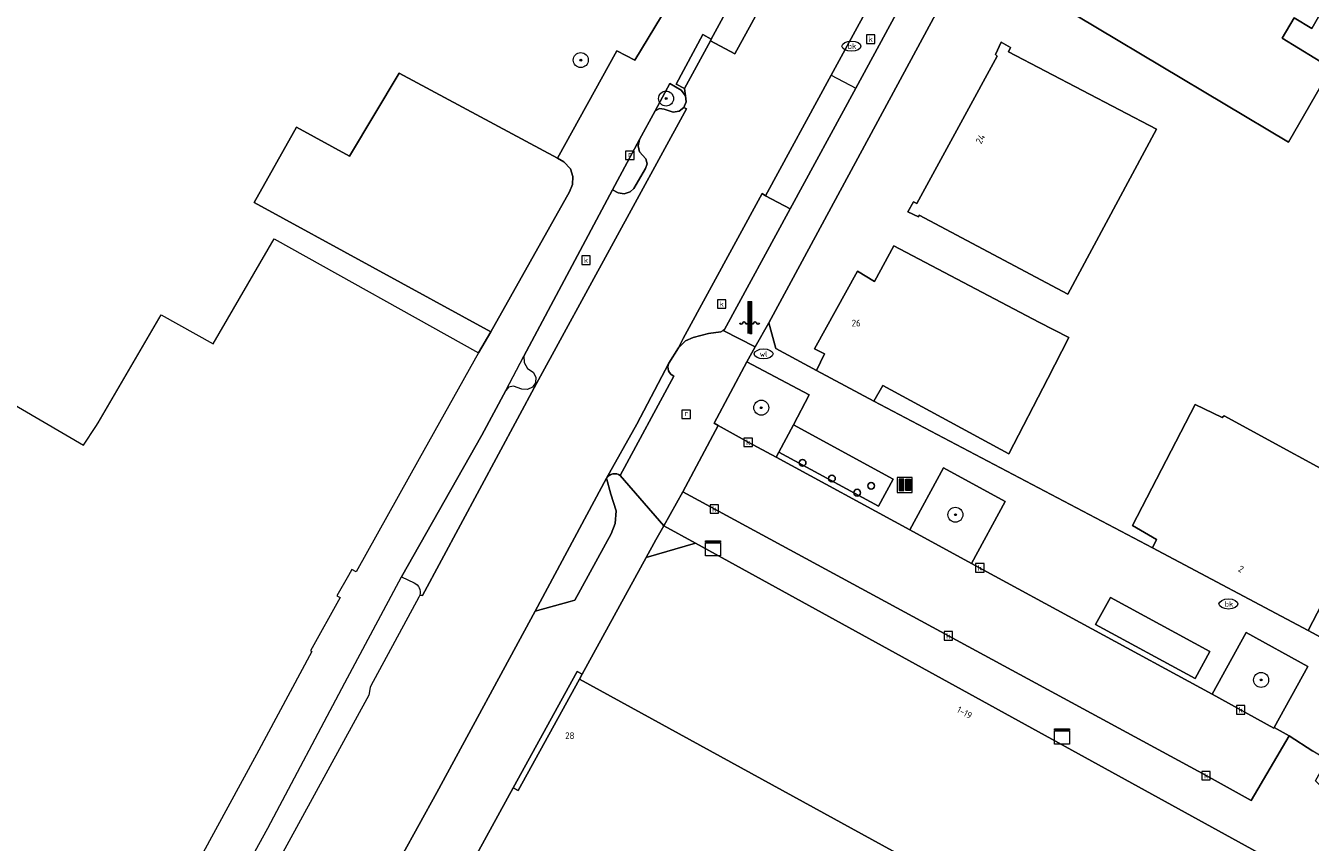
# Model space of a CAD drawing. Header units: millimetres. Extents: x 37131378 to 37737458, y 18584386 to 19114224.
# Tile 16 of 86: x 37267733 to 37336165, y 18919645 to 18963140. Entities that reach past the tile are written whole.
import ezdxf
from ezdxf.enums import TextEntityAlignment as Align

# ---------------------------------------------------------------- set-up
doc = ezdxf.new("R2010")
doc.units = ezdxf.units.MM
doc.header["$LTSCALE"] = 50
for name, color, linetype, lineweight in [('B2-WE-GR-BEPLANTING_CULTUUR_HEESTERS-GV', 252, 'Continuous', 18), ('B2-WE-GR-BOOM-S', 252, 'Continuous', 25), ('B2-WE-IE-MEUBILAIR_WATERWEGMEUBILAIR-S', 252, 'Continuous', 25), ('B2-WE-IE-MEUBILAIR_WEGMEUBILAIR-S', 252, 'Continuous', 25), ('B2-WE-IE-MEUBILAIR_WEGMEUBILAIR_BOOMKRANS-GV', 252, 'Continuous', 18), ('B2-WE-IE-TERREINAFSCHEIDING_KUNSTMATIG_HEKWERK-G', 252, 'IE-TERREINAFSCHEIDING-KUNSTMATIG', 18), ('B2-WE-KL-WATER_BRANDLEIDING_PUT-S', 252, 'Continuous', 25), ('B2-WE-KL-WATER_PUT-S', 252, 'Continuous', 25), ('B2-WE-OG-BEBOUWING-GV', 252, 'Continuous', 13), ('B2-WE-OG-BEBOUWING-T18', 252, 'Continuous', 18), ('B2-WE-OG-TERREIN_ERF-GV', 252, 'Continuous', 18), ('B2-WE-OG-TERREIN_ONBEGROEID-GV', 252, 'Continuous', 18), ('B2-WE-RI-GWA_KOLK-S', 252, 'Continuous', 25), ('B2-WE-RI-GWA_RIOOLPUT-S', 252, 'Continuous', 25), ('B2-WE-VH-VERHARDING_ASFALT-GV', 252, 'Continuous', 18), ('B2-WE-VH-VERHARDING_BETONSTRAATSTEEN-GV', 252, 'Continuous', 18), ('B2-WE-VH-VERHARDING_OPEN-GV', 252, 'Continuous', 18), ('B2-WE-VW-MARKERING-G', 252, 'Continuous', 18)]:
    doc.layers.add(name, color=color, linetype=linetype, lineweight=lineweight)
doc.styles.add('NLCS-ISO', font='txt')
doc.styles.add('NLCS-ISO-ANNOTATIVE-T18', font='txt', dxfattribs={"height": 1.8})
doc.styles.add('NLCS-ISO-M200-T18', font='txt', dxfattribs={"height": 0.36})
doc.linetypes.add('IE-TERREINAFSCHEIDING-KUNSTMATIG', pattern='A,4,[82,NLCS.shx,S=0.75,R=90,X=0,Y=0],4,-2', length=10)

# ---------------------------------------------------------------- blocks, each defined once
blk = doc.blocks.new('SIE-WEG_AFVAL_APART_PLAATS-SO')
at = {"linetype": 'ByBlock', "lineweight": 18}
h = blk.add_hatch(color=0, dxfattribs=at)
h.dxf.hatch_style = 1
h.paths.add_polyline_path([(1.5, -1.5), (0.25, -1.5), (0.25, 1.5), (1.5, 1.5)])
h.paths.add_polyline_path([(-1.5, -1.5), (-0.25, -1.5), (-0.25, 1.5), (-1.5, 1.5)])
at = {"color": 0, "linetype": 'ByBlock', "lineweight": 18}
for points in [[(-2, -2), (2, -2), (2, 2), (-2, 2)], [(-1.5, -1.5), (-0.25, -1.5), (-0.25, 1.5), (-1.5, 1.5)], [(1.5, -1.5), (0.25, -1.5), (0.25, 1.5), (1.5, 1.5)]]:
    blk.add_lwpolyline(points, close=True, dxfattribs=at)
blk = doc.blocks.new('SKL-DATA_KAST-SO')
at = {"color": 0, "linetype": 'ByBlock', "lineweight": 18}
for points in [[(-2, 2), (2, 2), (2, 1.68), (-2, 1.68)], [(-2, 1.52), (2, 1.52), (2, -2), (-2, -2)]]:
    blk.add_lwpolyline(points, close=True, dxfattribs=at)
blk = doc.blocks.new('SAL-VERWIJZING_SYMBOOL-SO')
at = {"color": 0, "linetype": 'ByBlock', "lineweight": -2}
blk.add_circle((0, 0), 0.9, dxfattribs=at)
at = {"color": 0, "linetype": 'ByBlock', "lineweight": -2, "style": 'NLCS-ISO-ANNOTATIVE-T18'}
blk.add_attdef('SYMBOOL', (2.5, -2.5), '', height=1.8, dxfattribs=at)
blk = doc.blocks.new('SRI-PUT_INSPECTIEPUT_RIOOLPUT-SO')
at = {"color": 0, "linetype": 'ByBlock', "lineweight": 18}
blk.add_lwpolyline([(-1.12, -1.12), (1.12, -1.12), (1.12, 1.12), (-1.12, 1.12)], close=True, dxfattribs=at)
at = {"color": 0, "linetype": 'ByBlock', "lineweight": 18, "style": 'NLCS-ISO'}
blk.add_text('r', height=1.5, dxfattribs=at).set_placement((0, 0.28), align=Align.MIDDLE_CENTER)
blk = doc.blocks.new('SRI-KOLK-SO')
at = {"color": 0, "linetype": 'ByBlock', "lineweight": 18}
blk.add_lwpolyline([(-1.125, -1.125), (1.125, -1.125), (1.125, 1.125), (-1.125, 1.125)], close=True, dxfattribs=at)
at = {"color": 0, "linetype": 'ByBlock', "lineweight": 18, "style": 'NLCS-ISO'}
blk.add_text('k', height=1.5, dxfattribs=at).set_placement((0, 0), align=Align.MIDDLE_CENTER)
blk = doc.blocks.new('SKL-WATER_BRANDKRAAN_BRANDPUT-SO')
at = {"color": 0, "linetype": 'ByBlock', "lineweight": 18}
blk.add_ellipse((0, 0), major_axis=(2.5, 0), ratio=0.54, dxfattribs=at)
at = {"color": 0, "linetype": 'ByBlock', "lineweight": 18, "style": 'NLCS-ISO'}
blk.add_text('bk', height=1.5, dxfattribs=at).set_placement((0.16, 0), align=Align.MIDDLE_CENTER)
blk = doc.blocks.new('SKL-WATER_WATERLEIDINGPUT-SO')
at = {"color": 0, "linetype": 'ByBlock', "lineweight": 18}
blk.add_ellipse((0, 0), major_axis=(2.5, 0), ratio=0.54, dxfattribs=at)
at = {"color": 0, "linetype": 'ByBlock', "lineweight": 18, "style": 'NLCS-ISO'}
blk.add_text('wl', height=1.5, dxfattribs=at).set_placement((0, 0), align=Align.MIDDLE_CENTER)
blk = doc.blocks.new('SIE-WATER_WATERSTANDMETER-SO')
h = blk.add_hatch(color=256)
h.dxf.hatch_style = 1
h.paths.add_polyline_path([(0, 5.17), (-0.46, 5.17), (-0.46, 4.7), (0, 4.7)])
h = blk.add_hatch(color=256)
h.dxf.hatch_style = 1
h.paths.add_polyline_path([(0, 4.22), (-0.46, 4.22), (-0.46, 3.75), (0, 3.75)])
h = blk.add_hatch(color=256)
h.dxf.hatch_style = 1
h.paths.add_polyline_path([(0.46, 5.64), (0, 5.64), (0, 5.17), (0.46, 5.17)])
h = blk.add_hatch(color=256)
h.dxf.hatch_style = 1
h.paths.add_polyline_path([(0.46, 4.7), (0, 4.7), (0, 4.22), (0.46, 4.22)])
h = blk.add_hatch(color=256)
h.dxf.hatch_style = 1
h.paths.add_polyline_path([(0.46, 3.75), (0, 3.75), (0, 3.28), (0.46, 3.28)])
h = blk.add_hatch(color=256)
h.dxf.hatch_style = 1
h.paths.add_polyline_path([(0, 3.28), (-0.46, 3.28), (-0.46, 2.81), (0, 2.81)])
h = blk.add_hatch(color=256)
h.dxf.hatch_style = 1
h.paths.add_polyline_path([(0, 2.34), (-0.46, 2.34), (-0.46, 1.86), (0, 1.86)])
h = blk.add_hatch(color=256)
h.dxf.hatch_style = 1
h.paths.add_polyline_path([(0, 1.39), (-0.46, 1.39), (-0.46, 0.92), (0, 0.92)])
h = blk.add_hatch(color=256)
h.dxf.hatch_style = 1
h.paths.add_polyline_path([(0, 0.45), (-0.46, 0.45), (-0.46, -0.02), (0, -0.02)])
h = blk.add_hatch(color=256)
h.dxf.hatch_style = 1
h.paths.add_polyline_path([(0.46, 2.81), (0, 2.81), (0, 2.34), (0.46, 2.34)])
h = blk.add_hatch(color=256)
h.dxf.hatch_style = 1
h.paths.add_polyline_path([(0.46, 1.86), (0, 1.86), (0, 1.39), (0.46, 1.39)])
h = blk.add_hatch(color=256)
h.dxf.hatch_style = 1
h.paths.add_polyline_path([(0.46, 0.92), (0, 0.92), (0, 0.45), (0.46, 0.45)])
h = blk.add_hatch(color=256)
h.dxf.hatch_style = 1
h.paths.add_polyline_path([(0, -0.49), (-0.46, -0.49), (-0.46, -0.97), (0, -0.97)])
h = blk.add_hatch(color=256)
h.dxf.hatch_style = 1
h.paths.add_polyline_path([(0, -1.44), (-0.46, -1.44), (-0.46, -1.91), (0, -1.91)])
h = blk.add_hatch(color=256)
h.dxf.hatch_style = 1
h.paths.add_polyline_path([(0, -2.38), (-0.46, -2.38), (-0.46, -2.85), (0, -2.85)])
h = blk.add_hatch(color=256)
h.dxf.hatch_style = 1
h.paths.add_polyline_path([(0.46, -0.02), (0, -0.02), (0, -0.49), (0.46, -0.49)])
h = blk.add_hatch(color=256)
h.dxf.hatch_style = 1
h.paths.add_polyline_path([(0.46, -0.97), (0, -0.97), (0, -1.44), (0.46, -1.44)])
h = blk.add_hatch(color=256)
h.dxf.hatch_style = 1
h.paths.add_polyline_path([(0.46, -1.91), (0, -1.91), (0, -2.38), (0.46, -2.38)])
blk.add_lwpolyline([(0.46, -2.79), (0.46, 5.64), (-0.46, 5.64), (-0.46, -2.79)])
for points in [[(0.46, 5.64), (0, 5.64), (0, 5.17), (0.46, 5.17)], [(0.46, 5.17), (0, 5.17), (0, 4.7), (0.46, 4.7)], [(0.46, 4.7), (0, 4.7), (0, 4.22), (0.46, 4.22)], [(0.46, 4.22), (0, 4.22), (0, 3.75), (0.46, 3.75)], [(0.46, 3.75), (0, 3.75), (0, 3.28), (0.46, 3.28)], [(0.46, 3.28), (0, 3.28), (0, 2.81), (0.46, 2.81)], [(0.46, 2.81), (0, 2.81), (0, 2.34), (0.46, 2.34)], [(0.46, 2.34), (0, 2.34), (0, 1.86), (0.46, 1.86)], [(0.46, 1.86), (0, 1.86), (0, 1.39), (0.46, 1.39)], [(0.46, 1.39), (0, 1.39), (0, 0.92), (0.46, 0.92)], [(0.46, 0.92), (0, 0.92), (0, 0.45), (0.46, 0.45)], [(0.46, 0.45), (0, 0.45), (0, -0.02), (0.46, -0.02)], [(0.46, -0.02), (0, -0.02), (0, -0.49), (0.46, -0.49)], [(0.46, -0.49), (0, -0.49), (0, -0.97), (0.46, -0.97)], [(0.46, -0.97), (0, -0.97), (0, -1.44), (0.46, -1.44)], [(0.46, -1.44), (0, -1.44), (0, -1.91), (0.46, -1.91)], [(0.46, -1.91), (0, -1.91), (0, -2.38), (0.46, -2.38)], [(0.46, -2.38), (0, -2.38), (0, -2.85), (0.46, -2.85)]]:
    blk.add_lwpolyline(points, close=True)
for centre, radius, start, end in [((-1.55, -0.12), 0.381, 16.8947, 163.1053), ((-0.08, -0.12), 0.381, 16.8947, 163.1053), ((1.4, -0.12), 0.381, 16.8947, 163.1053), ((-2.31, 0.11), 0.413, 196.8947, 343.1053), ((-0.82, 0.1), 0.391, 196.8947, 343.1053), ((0.66, 0.1), 0.391, 196.8947, 343.1053), ((2.16, 0.11), 0.413, 196.8947, 343.1053)]:
    blk.add_arc(centre, radius, start, end)
blk = doc.blocks.new('SGR-BOOM_01-SO')
at = {"linetype": 'ByBlock', "lineweight": 18}
h = blk.add_hatch(color=0, dxfattribs=at)
h.dxf.hatch_style = 1
edge = h.paths.add_edge_path()
edge.add_arc((0, 0), 0.25, 0, 360)
at = {"color": 0, "linetype": 'ByBlock', "lineweight": 18}
for radius in [2, 0.25]:
    blk.add_circle((0, 0), radius, dxfattribs=at)

msp = doc.modelspace()

# ---------------------------------------------------------------- linework, layer by layer
at = {"layer": 'B2-WE-GR-BEPLANTING_CULTUUR_HEESTERS-GV'}
for points in [[(37309471.6937, 18943473.3389), (37306142.6937, 18945237.3389), (37304410.6937, 18941968.3389), (37304629.6937, 18941845.3389), (37306217.6937, 18940952.3389), (37307716.6937, 18940160.3389), (37307856.6937, 18940425.3389), (37308628.6937, 18941882.3389)], [(37319905.6937, 18937794.3389), (37316618.6937, 18939583.3389), (37314825.6937, 18936290.3389), (37318114.6937, 18934502.3389)], [(37336034.6937, 18929001.3389), (37332742.6937, 18930812.3389), (37330938.6937, 18927533.3389), (37334230.6937, 18925722.3389), (37334248.6937, 18925755.3389)]]:
    msp.add_lwpolyline(points, close=True, dxfattribs=at)
at = {"layer": 'B2-WE-IE-MEUBILAIR_WEGMEUBILAIR_BOOMKRANS-GV'}
msp.add_lwpolyline([(37301261.6937, 18958607.3389), (37301494.6937, 18958726.3389), (37301752.6937, 18958692.3389), (37302228.6937, 18958541.3389), (37302541.6937, 18958593.3389), (37302790.6937, 18958790.3389), (37302914.6937, 18959082.3389), (37302882.6937, 18959398.3389), (37302651.6937, 18959700.3389), (37302047.6937, 18960063.3389)], close=True, dxfattribs=at)
at = {"layer": 'B2-WE-IE-TERREINAFSCHEIDING_KUNSTMATIG_HEKWERK-G'}
for points in [[(37300182.6937, 18961298.3389), (37301949.6937, 18964238.3389), (37301932.6937, 18964318.3389)], [(37299228.6937, 18961797.3389), (37296059.6937, 18956081.3389)], [(37299228.6937, 18961797.3389), (37300182.6937, 18961298.3389)]]:
    msp.add_lwpolyline(points, dxfattribs=at)
at = {"layer": 'B2-WE-OG-BEBOUWING-GV'}
for points in [[(37338628.6937, 18967180.3389), (37326819.6937, 18974302.3389), (37326488.6937, 18973678.3389), (37325117.6937, 18973448.3389), (37324214.6937, 18971815.3389), (37324536.6937, 18970772.3389), (37324655.6937, 18970682.3389), (37321437.6937, 18965043.3389), (37334998.6937, 18956928.3389), (37337283.6937, 18960875.3389), (37334672.6937, 18962468.3389), (37335303.6937, 18963566.3389), (37336253.6937, 18962995.3389)], [(37317660.6937, 18958167.3389), (37315211.6937, 18953675.3389), (37315033.6937, 18953765.3389), (37314732.6937, 18953231.3389), (37315296.6937, 18952960.3389), (37315327.6937, 18953049.3389), (37323252.6937, 18948836.3389), (37327976.6937, 18957623.3389), (37320079.6937, 18961746.3389), (37320200.6937, 18961983.3389), (37319695.6937, 18962254.3389), (37319394.6937, 18961601.3389), (37319483.6937, 18961511.3389)], [(37296059.6937, 18956081.3389), (37287621.6937, 18960617.3389), (37284976.6937, 18956196.3389), (37282156.6937, 18957730.3389), (37279901.6937, 18953724.3389), (37292516.6937, 18946835.3389), (37296696.6937, 18954285.3389), (37296868.6937, 18954680.3389), (37296885.6937, 18955110.3389), (37296746.6937, 18955518.3389), (37296407.6937, 18955894.3389)], [(37321696.6937, 18947357.3389), (37313978.6937, 18951419.3389), (37312955.6937, 18949519.3389), (37312035.6937, 18950060.3389), (37309749.6937, 18945935.3389), (37310283.6937, 18945664.3389), (37309851.6937, 18944768.3389), (37312919.6937, 18943148.3389), (37313400.6937, 18943979.3389), (37320108.6937, 18940339.3389), (37322185.6937, 18944347.3389), (37323308.6937, 18946524.3389)], [(37339685.6937, 18937937.3389), (37339394.6937, 18938096.3389), (37339259.6937, 18938170.3389), (37331582.6937, 18942359.3389), (37331462.6937, 18942270.3389), (37330037.6937, 18942963.3389), (37326696.6937, 18936521.3389), (37327972.6937, 18935770.3389), (37327762.6937, 18935324.3389), (37336044.6937, 18930931.3389)], [(37335528.6937, 18917919.3389), (37303410.6937, 18935577.3389), (37300790.6937, 18934815.3389), (37297371.6937, 18928593.3389), (37297233.6937, 18928341.3389), (37315555.6937, 18918277.3389), (37321313.6937, 18915108.3389), (37321631.6937, 18914933.3389), (37321751.6937, 18914867.3389), (37322190.6937, 18914625.3389), (37331050.6937, 18909749.3389)]]:
    msp.add_lwpolyline(points, close=True, dxfattribs=at)
msp.add_lwpolyline([(37315555.6937, 18918277.3389), (37297233.6937, 18928341.3389), (37293967.6937, 18922396.3389), (37293705.6937, 18922541.3389), (37287089.6937, 18910498.3389)], dxfattribs=at)
at = {"layer": 'B2-WE-OG-TERREIN_ERF-GV'}
for points in [[(37323080.6937, 18976500.3389), (37307315.6937, 18947318.3389), (37307695.6937, 18945946.3389), (37309851.6937, 18944768.3389), (37310283.6937, 18945664.3389), (37309749.6937, 18945935.3389), (37312035.6937, 18950060.3389), (37312955.6937, 18949519.3389), (37313978.6937, 18951419.3389), (37321696.6937, 18947357.3389), (37323308.6937, 18946524.3389), (37322185.6937, 18944347.3389), (37320108.6937, 18940339.3389), (37313400.6937, 18943979.3389), (37312919.6937, 18943148.3389), (37327762.6937, 18935324.3389), (37327972.6937, 18935770.3389), (37326696.6937, 18936521.3389), (37330037.6937, 18942963.3389), (37331462.6937, 18942270.3389), (37331582.6937, 18942359.3389), (37339259.6937, 18938170.3389)], [(37256436.6937, 18949192.3389), (37270808.6937, 18940794.3389), (37271460.6937, 18941786.3389), (37271588.6937, 18941980.3389), (37274955.6937, 18947737.3389), (37277715.6937, 18946203.3389), (37280962.6937, 18951782.3389), (37291854.6937, 18945707.3389), (37292516.6937, 18946835.3389), (37279901.6937, 18953724.3389), (37282156.6937, 18957730.3389), (37284976.6937, 18956196.3389), (37287621.6937, 18960617.3389), (37296059.6937, 18956081.3389), (37299228.6937, 18961797.3389), (37300182.6937, 18961298.3389), (37301949.6937, 18964238.3389)], [(37339685.6937, 18937937.3389), (37336044.6937, 18930931.3389), (37337820.6937, 18929971.3389)]]:
    msp.add_lwpolyline(points, dxfattribs=at)
for points in [[(37338628.6937, 18967180.3389), (37336253.6937, 18962995.3389), (37335303.6937, 18963566.3389), (37334672.6937, 18962468.3389), (37337283.6937, 18960875.3389), (37334998.6937, 18956928.3389), (37321437.6937, 18965043.3389), (37324655.6937, 18970682.3389), (37324536.6937, 18970772.3389), (37324214.6937, 18971815.3389), (37325117.6937, 18973448.3389), (37326488.6937, 18973678.3389), (37326819.6937, 18974302.3389)], [(37317660.6937, 18958167.3389), (37319483.6937, 18961511.3389), (37319394.6937, 18961601.3389), (37319695.6937, 18962254.3389), (37320200.6937, 18961983.3389), (37320079.6937, 18961746.3389), (37327976.6937, 18957623.3389), (37323252.6937, 18948836.3389), (37315327.6937, 18953049.3389), (37315296.6937, 18952960.3389), (37314732.6937, 18953231.3389), (37315033.6937, 18953765.3389), (37315211.6937, 18953675.3389)]]:
    msp.add_lwpolyline(points, close=True, dxfattribs=at)
at = {"layer": 'B2-WE-OG-TERREIN_ONBEGROEID-GV'}
msp.add_lwpolyline([(37301261.6937, 18958607.3389), (37301494.6937, 18958726.3389), (37301752.6937, 18958692.3389), (37302228.6937, 18958541.3389), (37302541.6937, 18958593.3389), (37302790.6937, 18958790.3389), (37302914.6937, 18959082.3389), (37302882.6937, 18959398.3389), (37302651.6937, 18959700.3389), (37302047.6937, 18960063.3389)], close=True, dxfattribs=at)
at = {"layer": 'B2-WE-VH-VERHARDING_ASFALT-GV'}
for points in [[(37308364.6937, 18966866.3389), (37305510.6937, 18961642.3389), (37304204.6937, 18962337.3389), (37302822.6937, 18959787.3389), (37302882.6937, 18959398.3389), (37302914.6937, 18959082.3389), (37302790.6937, 18958790.3389), (37302937.6937, 18958718.3389), (37294942.6937, 18944082.3389), (37288862.6937, 18932793.3389), (37288727.6937, 18932816.3389), (37288681.6937, 18932709.3389), (37286122.6937, 18927982.3389), (37286075.6937, 18927899.3389), (37286006.6937, 18927490.3389), (37276651.6937, 18910363.3389), (37262646.6937, 18884984.3389)], [(37272469.6937, 18890633.3389), (37274066.6937, 18893570.3389), (37274559.6937, 18894472.3389), (37277367.6937, 18899614.3389), (37277429.6937, 18899728.3389), (37284113.6937, 18911864.3389), (37285873.6937, 18915478.3389), (37289635.6937, 18922298.3389), (37294878.6937, 18931953.3389), (37298679.6937, 18939032.3389), (37300295.6937, 18941918.3389), (37301988.6937, 18945159.3389), (37302515.6937, 18945975.3389), (37302754.6937, 18946477.3389), (37306961.6937, 18954200.3389), (37307147.6937, 18954085.3389), (37310636.6937, 18960502.3389), (37313704.6937, 18966146.3389)]]:
    msp.add_lwpolyline(points, dxfattribs=at)
at = {"layer": 'B2-WE-VH-VERHARDING_BETONSTRAATSTEEN-GV'}
for points in [[(37316127.6937, 18981145.3389), (37314807.6937, 18981874.3389), (37312343.6937, 18977342.3389), (37310596.6937, 18974129.3389), (37309695.6937, 18972467.3389), (37307052.6937, 18967590.3389), (37304252.6937, 18962425.3389), (37304204.6937, 18962337.3389), (37305510.6937, 18961642.3389), (37308364.6937, 18966866.3389), (37311024.6937, 18971734.3389), (37313684.6937, 18976601.3389)], [(37303410.6937, 18935577.3389), (37301719.6937, 18936507.3389), (37301308.6937, 18935759.3389), (37300790.6937, 18934815.3389)], [(37297233.6937, 18928341.3389), (37297371.6937, 18928593.3389), (37297109.6937, 18928737.3389), (37293705.6937, 18922541.3389), (37293967.6937, 18922396.3389)]]:
    msp.add_lwpolyline(points, close=True, dxfattribs=at)
at = {"layer": 'B2-WE-VH-VERHARDING_OPEN-GV'}
for points in [[(37311946.6937, 18959812.3389), (37315015.6937, 18965455.3389), (37318164.6937, 18971243.3389), (37321494.6937, 18977366.3389), (37321545.6937, 18977459.3389), (37320971.6937, 18979513.3389), (37316851.6937, 18971935.3389), (37313704.6937, 18966146.3389), (37310636.6937, 18960502.3389), (37307147.6937, 18954085.3389), (37308449.6937, 18953384.3389)], [(37323080.6937, 18976500.3389), (37321494.6937, 18977366.3389), (37318164.6937, 18971243.3389), (37315015.6937, 18965455.3389), (37311946.6937, 18959812.3389), (37308449.6937, 18953384.3389), (37304952.6937, 18946956.3389), (37304881.6937, 18946906.3389), (37306592.6937, 18946036.3389), (37307315.6937, 18947318.3389)], [(37304204.6937, 18962337.3389), (37304252.6937, 18962425.3389), (37303812.6937, 18962663.3389), (37302382.6937, 18960025.3389), (37302822.6937, 18959787.3389)], [(37300752.6937, 18955542.3389), (37300840.6937, 18955790.3389), (37300772.6937, 18956044.3389), (37300434.6937, 18956418.3389), (37300356.6937, 18956747.3389), (37300434.6937, 18957072.3389), (37298993.6937, 18954400.3389), (37299286.6937, 18954240.3389), (37299612.6937, 18954187.3389), (37299926.6937, 18954291.3389), (37300121.6937, 18954474.3389)], [(37308449.6937, 18953384.3389), (37307147.6937, 18954085.3389), (37306961.6937, 18954200.3389), (37302754.6937, 18946477.3389), (37302515.6937, 18945975.3389), (37302883.6937, 18946358.3389), (37303292.6937, 18946537.3389), (37304097.6937, 18946741.3389), (37304771.6937, 18946828.3389), (37304881.6937, 18946906.3389), (37304952.6937, 18946956.3389)], [(37318114.6937, 18934502.3389), (37314825.6937, 18936290.3389), (37307716.6937, 18940160.3389), (37306217.6937, 18940952.3389), (37304629.6937, 18941845.3389), (37302734.6937, 18938313.3389), (37330613.6937, 18923196.3389), (37333008.6937, 18921863.3389), (37335044.6937, 18925311.3389), (37334248.6937, 18925755.3389), (37334230.6937, 18925722.3389), (37330938.6937, 18927533.3389)], [(37308628.6937, 18941882.3389), (37307856.6937, 18940425.3389), (37313158.6937, 18937541.3389), (37313946.6937, 18938990.3389)], [(37298916.6937, 18936081.3389), (37299133.6937, 18936625.3389), (37299191.6937, 18937300.3389), (37298898.6937, 18938195.3389), (37298679.6937, 18939032.3389), (37294878.6937, 18931953.3389), (37296733.6937, 18932468.3389), (37296977.6937, 18932536.3389)], [(37302734.6937, 18938313.3389), (37301719.6937, 18936507.3389), (37303410.6937, 18935577.3389), (37335528.6937, 18917919.3389), (37336882.6937, 18917162.3389), (37338606.6937, 18916214.3389), (37342579.6937, 18914069.3389), (37353100.6937, 18908288.3389), (37354999.6937, 18911713.3389), (37344477.6937, 18917522.3389), (37340133.6937, 18919852.3389), (37338304.6937, 18921106.3389), (37336445.6937, 18922923.3389), (37337064.6937, 18924040.3389), (37336295.6937, 18924500.3389), (37335044.6937, 18925311.3389), (37333008.6937, 18921863.3389), (37330613.6937, 18923196.3389)], [(37324726.6937, 18931243.3389), (37330025.6937, 18928361.3389), (37330813.6937, 18929810.3389), (37325514.6937, 18932692.3389)], [(37324726.6937, 18931243.3389), (37325514.6937, 18932692.3389), (37330813.6937, 18929810.3389), (37330025.6937, 18928361.3389)]]:
    msp.add_lwpolyline(points, close=True, dxfattribs=at)
for points in [[(37275912.6937, 18911831.3389), (37280637.6937, 18920404.3389), (37284736.6937, 18928138.3389), (37287750.6937, 18933792.3389), (37292038.6937, 18941330.3389), (37293307.6937, 18943714.3389), (37294273.6937, 18945530.3389), (37298993.6937, 18954400.3389), (37300434.6937, 18957072.3389), (37301261.6937, 18958607.3389), (37302047.6937, 18960063.3389), (37302651.6937, 18959700.3389), (37302882.6937, 18959398.3389), (37302822.6937, 18959787.3389), (37302382.6937, 18960025.3389), (37303812.6937, 18962663.3389), (37304252.6937, 18962425.3389), (37307052.6937, 18967590.3389)], [(37301949.6937, 18964238.3389), (37300182.6937, 18961298.3389), (37299228.6937, 18961797.3389), (37296059.6937, 18956081.3389), (37296407.6937, 18955894.3389), (37296746.6937, 18955518.3389), (37296885.6937, 18955110.3389), (37296868.6937, 18954680.3389), (37296696.6937, 18954285.3389), (37292516.6937, 18946835.3389), (37291854.6937, 18945707.3389), (37288698.6937, 18940066.3389), (37285329.6937, 18934043.3389), (37285099.6937, 18934176.3389), (37284921.6937, 18933859.3389), (37284309.6937, 18932769.3389), (37284487.6937, 18932679.3389), (37282903.6937, 18929843.3389), (37282983.6937, 18929799.3389), (37280021.6937, 18924328.3389), (37277086.6937, 18918906.3389)], [(37302937.6937, 18958718.3389), (37302790.6937, 18958790.3389), (37302541.6937, 18958593.3389), (37302228.6937, 18958541.3389), (37301752.6937, 18958692.3389), (37301494.6937, 18958726.3389), (37301261.6937, 18958607.3389), (37300434.6937, 18957072.3389), (37300356.6937, 18956747.3389), (37300434.6937, 18956418.3389), (37300772.6937, 18956044.3389), (37300840.6937, 18955790.3389), (37300752.6937, 18955542.3389), (37300121.6937, 18954474.3389), (37299926.6937, 18954291.3389), (37299612.6937, 18954187.3389), (37299286.6937, 18954240.3389), (37298993.6937, 18954400.3389), (37294273.6937, 18945530.3389), (37294291.6937, 18945195.3389), (37294470.6937, 18944889.3389), (37294763.6937, 18944677.3389), (37294901.6937, 18944419.3389), (37294887.6937, 18944126.3389), (37294723.6937, 18943883.3389), (37294458.6937, 18943758.3389), (37294166.6937, 18943789.3389), (37293715.6937, 18943946.3389), (37293460.6937, 18943886.3389), (37293307.6937, 18943714.3389), (37292038.6937, 18941330.3389), (37287750.6937, 18933792.3389), (37288427.6937, 18933461.3389)], [(37288727.6937, 18932816.3389), (37288862.6937, 18932793.3389), (37294942.6937, 18944082.3389), (37302937.6937, 18958718.3389)], [(37304410.6937, 18941968.3389), (37306142.6937, 18945237.3389), (37306592.6937, 18946036.3389), (37304881.6937, 18946906.3389), (37304771.6937, 18946828.3389), (37304097.6937, 18946741.3389), (37303292.6937, 18946537.3389), (37302883.6937, 18946358.3389), (37302515.6937, 18945975.3389), (37301988.6937, 18945159.3389)], [(37337820.6937, 18929971.3389), (37336044.6937, 18930931.3389), (37327762.6937, 18935324.3389), (37312919.6937, 18943148.3389), (37309851.6937, 18944768.3389), (37307695.6937, 18945946.3389), (37307315.6937, 18947318.3389), (37306592.6937, 18946036.3389), (37306142.6937, 18945237.3389), (37309471.6937, 18943473.3389), (37308628.6937, 18941882.3389), (37313946.6937, 18938990.3389), (37313158.6937, 18937541.3389), (37307856.6937, 18940425.3389), (37307716.6937, 18940160.3389), (37314825.6937, 18936290.3389), (37316618.6937, 18939583.3389), (37319905.6937, 18937794.3389), (37318114.6937, 18934502.3389), (37330938.6937, 18927533.3389), (37332742.6937, 18930812.3389), (37336034.6937, 18929001.3389), (37334248.6937, 18925755.3389), (37335044.6937, 18925311.3389), (37336295.6937, 18924500.3389)], [(37301988.6937, 18945159.3389), (37300295.6937, 18941918.3389), (37298679.6937, 18939032.3389)], [(37302265.6937, 18944478.3389), (37299408.6937, 18939186.3389), (37301719.6937, 18936507.3389), (37302734.6937, 18938313.3389), (37304629.6937, 18941845.3389), (37304410.6937, 18941968.3389)], [(37299408.6937, 18939186.3389), (37302265.6937, 18944478.3389)], [(37298679.6937, 18939032.3389), (37298898.6937, 18938195.3389), (37299191.6937, 18937300.3389), (37299133.6937, 18936625.3389), (37298916.6937, 18936081.3389), (37296977.6937, 18932536.3389), (37296733.6937, 18932468.3389), (37294878.6937, 18931953.3389), (37289635.6937, 18922298.3389), (37285873.6937, 18915478.3389), (37286459.6937, 18913642.3389), (37279226.6937, 18900500.3389), (37277429.6937, 18899728.3389), (37280740.6937, 18898587.3389), (37283248.6937, 18903305.3389), (37285598.6937, 18907663.3389), (37285776.6937, 18907633.3389), (37286918.6937, 18909591.3389), (37286681.6937, 18909712.3389), (37286771.6937, 18909920.3389), (37287089.6937, 18910498.3389), (37293705.6937, 18922541.3389), (37297109.6937, 18928737.3389)], [(37297109.6937, 18928737.3389), (37297371.6937, 18928593.3389), (37300790.6937, 18934815.3389), (37301308.6937, 18935759.3389), (37301719.6937, 18936507.3389), (37299408.6937, 18939186.3389)]]:
    msp.add_lwpolyline(points, dxfattribs=at)
for points in [[(37301988.6937, 18945159.3389, 0.436806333), (37302265.6937, 18944478.3389)], [(37302265.6937, 18944478.3389, -0.436806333), (37301988.6937, 18945159.3389)], [(37298679.6937, 18939032.3389, -0.4369877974), (37299408.6937, 18939186.3389)], [(37299408.6937, 18939186.3389, 0.4369877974), (37298679.6937, 18939032.3389)], [(37288427.6937, 18933461.3389, -0.3712285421), (37288727.6937, 18932816.3389)]]:
    msp.add_lwpolyline(points, format="xyb", dxfattribs=at)
at = {"layer": 'B2-WE-VW-MARKERING-G'}
msp.add_lwpolyline([(37310636.6937, 18960502.3389), (37311946.6937, 18959812.3389)], dxfattribs=at)

# ---------------------------------------------------------------- block references
at = {"layer": 'B2-WE-GR-BOOM-S', "xscale": 200, "yscale": 200, "zscale": 200}
for p in [(37297302.6937, 18961309.3389), (37301845.6937, 18959258.3389), (37306918.6937, 18942794.3389), (37317258.6937, 18937094.3389), (37333546.6937, 18928293.3389)]:
    msp.add_blockref('SGR-BOOM_01-SO', p, dxfattribs=at)
at = {"layer": 'B2-WE-IE-MEUBILAIR_WATERWEGMEUBILAIR-S', "xscale": 200, "yscale": 200, "zscale": 200}
msp.add_blockref('SIE-WATER_WATERSTANDMETER-SO', (37306310.6937, 18947310.3389), dxfattribs=at)
at = {"layer": 'B2-WE-IE-MEUBILAIR_WEGMEUBILAIR-S', "xscale": 200, "yscale": 200, "zscale": 200}
for name, p in [('SAL-VERWIJZING_SYMBOOL-SO', (37309119.6937, 18939857.3389)), ('SAL-VERWIJZING_SYMBOOL-SO', (37310681.6937, 18939020.3389)), ('SAL-VERWIJZING_SYMBOOL-SO', (37312771.6937, 18938632.3389)), ('SIE-WEG_AFVAL_APART_PLAATS-SO', (37314559.6937, 18938684.3389)), ('SAL-VERWIJZING_SYMBOOL-SO', (37312026.6937, 18938266.3389)), ('SKL-DATA_KAST-SO', (37304345.6937, 18935298.3389)), ('SKL-DATA_KAST-SO', (37322935.6937, 18925280.3389))]:
    msp.add_blockref(name, p, dxfattribs=at)
at = {"layer": 'B2-WE-KL-WATER_BRANDLEIDING_PUT-S', "xscale": 200, "yscale": 200, "zscale": 200}
for p in [(37311717.6937, 18962053.3389), (37331800.6937, 18932339.3389)]:
    msp.add_blockref('SKL-WATER_BRANDKRAAN_BRANDPUT-SO', p, dxfattribs=at)
at = {"layer": 'B2-WE-KL-WATER_PUT-S', "xscale": 200, "yscale": 200, "zscale": 200}
msp.add_blockref('SKL-WATER_WATERLEIDINGPUT-SO', (37307043.6937, 18945657.3389), dxfattribs=at)
at = {"layer": 'B2-WE-RI-GWA_KOLK-S', "xscale": 200, "yscale": 200, "zscale": 200}
for p in [(37312747.6937, 18962424.3389), (37297583.6937, 18950652.3389), (37304809.6937, 18948315.3389), (37306217.6937, 18940952.3389), (37304412.6937, 18937403.3389), (37318557.6937, 18934261.3389), (37316880.6937, 18930643.3389), (37332450.6937, 18926701.3389), (37330613.6937, 18923196.3389)]:
    msp.add_blockref('SRI-KOLK-SO', p, dxfattribs=at)
at = {"layer": 'B2-WE-RI-GWA_RIOOLPUT-S', "xscale": 200, "yscale": 200, "zscale": 200}
for p in [(37299916.6937, 18956241.3389), (37302916.6937, 18942439.3389)]:
    msp.add_blockref('SRI-PUT_INSPECTIEPUT_RIOOLPUT-SO', p, dxfattribs=at)

# ---------------------------------------------------------------- texts
at = {"layer": 'B2-WE-OG-BEBOUWING-T18', "style": 'NLCS-ISO-M200-T18'}
for s, rotation, p in [('24', 60.80000009, (37318591.6937, 18957108.3389)), ('2', 332.200000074, (37332475.6937, 18934202.3389)), ('1-19', 331.199999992, (37317743.6937, 18926556.3389))]:
    msp.add_text(s, height=360, rotation=rotation, dxfattribs=at).set_placement(p, align=Align.MIDDLE)
for s, p in [('26', (37311974.6937, 18947299.3389)), ('28', (37296717.6937, 18925323.3389))]:
    msp.add_text(s, height=360, dxfattribs=at).set_placement(p, align=Align.MIDDLE)

doc.saveas('drawing.dxf')
